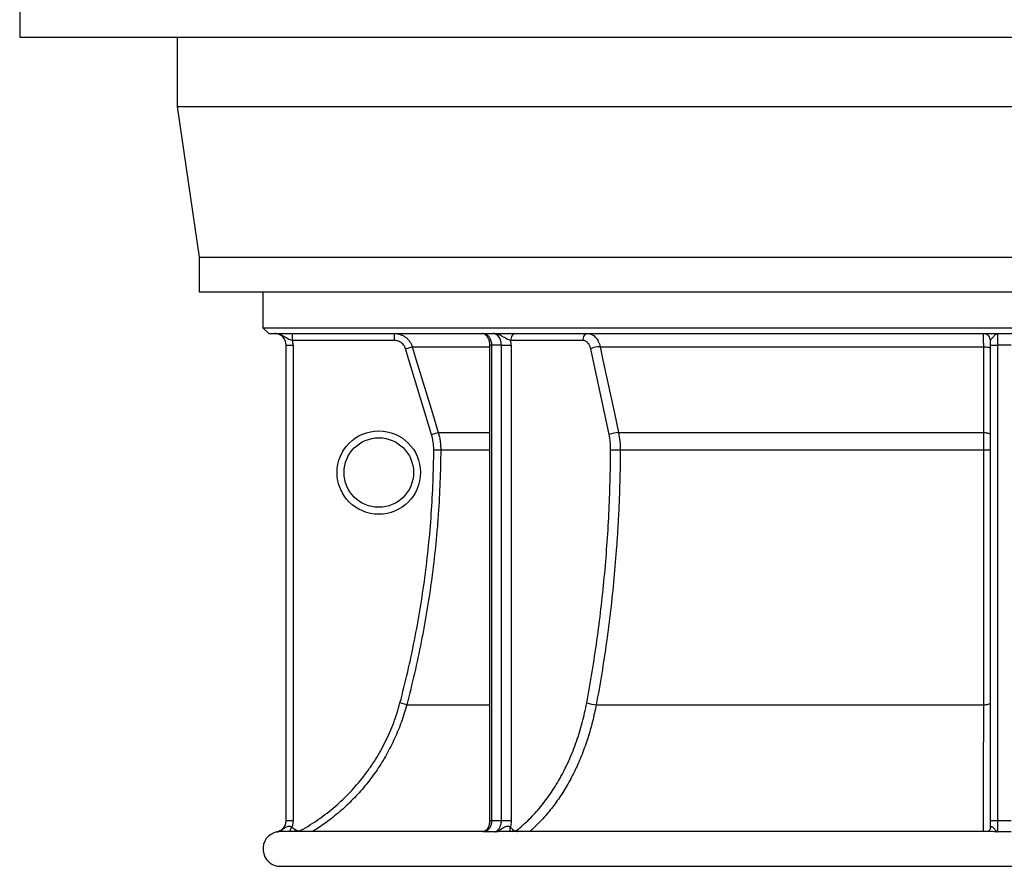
# Model space of a CAD drawing. Header units: millimetres. Extents: x 1627 to 3327, y 523 to 4613.
# Tile 1 of 9: x 1627 to 2477, y 523 to 1254. Entities that reach past the tile are written whole.
import ezdxf

# ---------------------------------------------------------------- set-up
doc = ezdxf.new("R2010")
doc.units = ezdxf.units.MM

msp = doc.modelspace()

# ---------------------------------------------------------------- linework, layer by layer
at = {"color": 7, "linetype": 'Continuous', "lineweight": 25}
for p, q in [((1627.23, 1269.3), (1627.23, 1239.3)), ((1627.23, 1239.3), (3327.23, 1239.3)), ((1763.23, 1239.3), (1763.23, 1179.3)), ((1763.23, 1179.3), (1782.23, 1049.3)), ((1763.23, 1179.3), (3191.23, 1179.3)), ((1782.23, 1049.3), (1782.23, 1019.3)), ((1782.23, 1049.3), (3172.23, 1049.3)), ((1782.23, 1019.3), (3172.23, 1019.3)), ((1837.23, 1019.3), (1837.23, 988.3)), ((1837.23, 988.3), (1842.23, 983.3)), ((1837.23, 988.3), (3117.23, 988.3)), ((1842.23, 983.3), (3112.23, 983.3)), ((1862.72, 977.3), (1862.72, 983.3)), ((1950.78, 977.3), (1950.78, 983.3)), ((2471.23, 983.3), (2471.23, 973.3)), ((1857.23, 973.3), (1863.23, 973.3)), ((1857.23, 562.79), (1857.23, 973.3)), ((1950.78, 977.3), (1862.72, 977.3)), ((1863.23, 973.3), (1863.23, 562.79)), ((1960.36, 970.2), (1966.09, 971.94)), ((1982.82, 896.05), (1960.36, 970.2)), ((2032.83, 973.3), (2032.83, 562.79)), ((2043.07, 973.3), (2034.58, 973.3)), ((2034.58, 973.3), (2034.58, 562.79)), ((2043.07, 973.3), (2051.55, 973.3)), ((2043.07, 562.79), (2043.07, 973.3)), ((2113.38, 977.3), (2051.19, 977.3)), ((2051.55, 973.3), (2051.55, 562.79)), ((2136.03, 896.05), (2120.15, 970.2)), ((2128.31, 971.94), (2459.43, 971.94)), ((2465.23, 973.3), (2465.23, 977.3)), ((2465.23, 973.3), (2471.23, 973.3)), ((2465.23, 562.79), (2465.23, 973.3)), ((2483.23, 973.3), (2471.23, 973.3)), ((2471.23, 973.3), (2471.23, 562.79)), ((1982.82, 896.05), (1988.55, 897.79)), ((2144.18, 897.79), (2459.44, 897.79)), ((1984.7, 883.01), (1990.7, 882.98)), ((2145.69, 882.98), (2459.45, 882.98)), ((1961.32, 662.84), (1955.53, 664.37)), ((2124.94, 662.84), (2459.43, 662.84)), ((1857.23, 562.79), (1863.23, 562.79)), ((2043.07, 562.79), (2051.55, 562.79)), ((2465.23, 562.79), (2471.23, 562.79)), ((1849.24, 553), (1849.23, 553)), ((2026.13, 553.3), (1852.44, 553.3)), ((2026.26, 553.3), (2026.22, 553.3)), ((2044.79, 553.29), (2044.59, 553.3)), ((2464.08, 553.3), (2044.68, 553.3)), ((2464.3, 553.3), (2464.08, 553.29)), ((1852.39, 523.3), (3102.08, 523.3))]:
    msp.add_line(p, q, dxfattribs=at)
at = {"color": 1, "linetype": 'Continuous', "lineweight": 25}
for p, q in [((1966.09, 971.94), (2032.83, 971.94)), ((2032.83, 973.3), (2034.58, 973.3)), ((1988.55, 897.79), (2032.83, 897.79)), ((1990.7, 882.98), (2032.83, 882.98)), ((1961.32, 662.84), (2032.83, 662.84)), ((2032.83, 562.79), (2034.58, 562.79)), ((1849.26, 552.99), (1849.24, 553)), ((1860.26, 553.3), (1862.15, 557)), ((1864.48, 553.3), (1865.63, 554.76)), ((1870.68, 553.3), (1870.07, 554.41)), ((1852.23, 523.31), (1852.25, 523.31))]:
    msp.add_line(p, q, dxfattribs=at)
at = {"color": 7, "linetype": 'Continuous', "lineweight": 25, "flags": 128}
for points in [[(2027.51, 983.3), (2028.89, 983.11), (2030.22, 982.54), (2031.44, 981.62), (2032.51, 980.38), (2033.39, 978.86), (2034.05, 977.13), (2034.45, 975.26), (2034.58, 973.3)], [(2043.07, 973.3), (2042.93, 975.26), (2042.53, 977.13), (2041.88, 978.86), (2041, 980.38), (2039.93, 981.62), (2038.7, 982.54), (2037.38, 983.11), (2036, 983.3)], [(2055.44, 983.3), (2054.61, 983.19), (2053.81, 982.85), (2053.08, 982.29), (2052.44, 981.55), (2051.91, 980.64), (2051.52, 979.6), (2051.28, 978.48), (2051.19, 977.3)], [(2117.62, 983.3), (2116.79, 983.19), (2116, 982.85), (2115.26, 982.29), (2114.62, 981.55), (2114.09, 980.64), (2113.7, 979.6), (2113.46, 978.48), (2113.38, 977.3)], [(1966.09, 971.94), (1969.57, 960.45), (1983.49, 914.52), (1988.55, 897.79)], [(2128.31, 971.94), (2130.77, 960.45), (2140.6, 914.51), (2144.18, 897.79)], [(2459.43, 971.94), (2460.57, 971.9), (2461.67, 971.79), (2462.67, 971.63), (2463.54, 971.41), (2464.26, 971.15), (2464.79, 970.85), (2465.12, 970.53), (2465.23, 970.2)], [(2459.44, 897.79), (2459.44, 909.27), (2459.43, 955.21), (2459.43, 971.94)], [(2459.44, 897.79), (2460.58, 897.74), (2461.67, 897.64), (2462.67, 897.47), (2463.55, 897.26), (2464.26, 897), (2464.8, 896.7), (2465.12, 896.38), (2465.23, 896.05)], [(2137.36, 883.01), (2138.25, 883.01), (2139.26, 883), (2140.35, 882.99), (2141.5, 882.99), (2142.64, 882.98), (2143.75, 882.98), (2144.78, 882.98), (2145.69, 882.98)], [(2459.43, 662.84), (2460.57, 662.87), (2461.67, 662.97), (2462.67, 663.11), (2463.54, 663.3), (2464.26, 663.53), (2464.79, 663.79), (2465.12, 664.08), (2465.23, 664.37)]]:
    msp.add_lwpolyline(points, dxfattribs=at)
at = {"color": 1, "linetype": 'Continuous', "lineweight": 25, "flags": 128}
for points in [[(2053.19, 554.76), (2052.75, 553.84), (2052.58, 553.3)], [(2056.32, 554.41), (2056.8, 553.39), (2056.85, 553.3)]]:
    msp.add_lwpolyline(points, dxfattribs=at)
at = {"color": 7, "linetype": 'Continuous', "lineweight": 25}
for radius in [36, 30]:
    msp.add_circle((1937.23, 863.3), radius, dxfattribs=at)
for centre, radius, start, end in [((1847.23, 973.3), 10, 0, 90), ((2025.95, 977.3), 6, 28.25481, 89.96969), ((2459.23, 977.3), 6, 0, 90), ((1847.23, 973.3), 16, 0, 14.47751), ((2029.25, 973.32), 22.31, 359.96754, 10.29688), ((2129.29, 947.3), 24.66, 92.28553, 111.76305), ((2145.17, 873.14), 24.67, 92.30574, 111.76184), ((2460.86, 1099.26), 216.28, 269.6263, 271.1578), ((2125.91, 690.71), 27.89, 250.80561, 268.00741), ((1852.23, 538.3), 15, 101.54671, 270)]:
    msp.add_arc(centre, radius, start, end, dxfattribs=at)
at = {"color": 1, "linetype": 'Continuous', "lineweight": 25}
msp.add_arc((2055.65, 554.89), 5.29, 156.96059, 197.43724, dxfattribs=at)
at = {"color": 7, "linetype": 'Continuous', "lineweight": 25}
for points, knots in [([(1862.72, 977.3), (1861.99, 977.47), (1861.28, 977.67), (1859.92, 978.15), (1859.27, 978.43), (1858.04, 979.05), (1857.45, 979.4), (1856.29, 980.11), (1855.72, 980.47), (1854.54, 981.17), (1853.94, 981.51), (1852.69, 982.12), (1852.05, 982.39), (1850.72, 982.83), (1850.04, 983.01), (1848.99, 983.19), (1848.64, 983.23), (1848.11, 983.27), (1847.94, 983.29), (1847.59, 983.3), (1847.41, 983.3), (1847.23, 983.3)], [0, 0, 0, 0, 0.125, 0.125, 0.25, 0.25, 0.375, 0.375, 0.5, 0.5, 0.625, 0.625, 0.75, 0.75, 0.875, 0.875, 0.9375, 0.9375, 0.96875, 0.96875, 1, 1, 1, 1]), ([(1950.78, 983.3), (1951.64, 983.3), (1952.48, 983.24), (1954.15, 982.97), (1954.98, 982.77), (1956.2, 982.36), (1956.6, 982.21), (1957.39, 981.88), (1957.77, 981.7), (1958.9, 981.12), (1959.62, 980.67), (1960.65, 979.91), (1960.98, 979.64), (1961.63, 979.07), (1961.93, 978.78), (1962.82, 977.87), (1963.36, 977.22), (1964.1, 976.18), (1964.33, 975.82), (1964.77, 975.08), (1964.97, 974.7), (1965.53, 973.55), (1965.84, 972.76), (1966.09, 971.94)], [0, 0, 0, 0, 0.125, 0.125, 0.25, 0.25, 0.3125, 0.3125, 0.375, 0.375, 0.5, 0.5, 0.5625, 0.5625, 0.625, 0.625, 0.75, 0.75, 0.8125, 0.8125, 0.875, 0.875, 1, 1, 1, 1]), ([(2031.19, 980.19), (2031.36, 979.88), (2031.74, 979.17), (2032.22, 977.8), (2032.6, 976.18), (2032.8, 974.66), (2032.82, 973.69), (2032.83, 973.3)], [0, 0, 0, 0, 0.1666294, 0.3933688, 0.6212064, 0.8502676, 1, 1, 1, 1]), ([(2051.19, 977.3), (2050.68, 977.47), (2050.1, 977.67), (2048.87, 978.15), (2048.23, 978.43), (2046.96, 979.05), (2046.33, 979.4), (2045.07, 980.11), (2044.44, 980.47), (2043.19, 981.17), (2042.56, 981.51), (2041.29, 982.12), (2040.65, 982.39), (2039.34, 982.83), (2038.68, 983.01), (2037.68, 983.19), (2037.34, 983.23), (2036.84, 983.27), (2036.67, 983.29), (2036.33, 983.3), (2036.16, 983.3), (2036, 983.3)], [0, 0, 0, 0, 0.125, 0.125, 0.25, 0.25, 0.375, 0.375, 0.5, 0.5, 0.625, 0.625, 0.75, 0.75, 0.875, 0.875, 0.9375, 0.9375, 0.96875, 0.96875, 1, 1, 1, 1]), ([(2117.62, 983.3), (2118.22, 983.3), (2118.81, 983.24), (2119.98, 982.97), (2120.55, 982.77), (2121.41, 982.36), (2121.69, 982.21), (2122.23, 981.88), (2122.5, 981.7), (2123.29, 981.12), (2123.79, 980.67), (2124.51, 979.91), (2124.74, 979.64), (2125.19, 979.07), (2125.41, 978.78), (2126.03, 977.87), (2126.41, 977.22), (2126.92, 976.18), (2127.08, 975.82), (2127.39, 975.08), (2127.53, 974.7), (2127.92, 973.55), (2128.14, 972.76), (2128.31, 971.94)], [0, 0, 0, 0, 0.125, 0.125, 0.25, 0.25, 0.3125, 0.3125, 0.375, 0.375, 0.5, 0.5, 0.5625, 0.5625, 0.625, 0.625, 0.75, 0.75, 0.8125, 0.8125, 0.875, 0.875, 1, 1, 1, 1]), ([(2459.43, 971.94), (2459.43, 972.76), (2459.42, 973.55), (2459.41, 975.07), (2459.41, 975.81), (2459.4, 976.86), (2459.4, 977.2), (2459.39, 977.85), (2459.38, 978.17), (2459.37, 979.08), (2459.36, 979.64), (2459.35, 980.4), (2459.35, 980.64), (2459.34, 981.1), (2459.33, 981.31), (2459.32, 981.89), (2459.31, 982.22), (2459.29, 982.63), (2459.29, 982.74), (2459.28, 982.95), (2459.27, 983.03), (2459.25, 983.24), (2459.24, 983.3), (2459.23, 983.3)], [0, 0, 0, 0, 0.125, 0.125, 0.25, 0.25, 0.3125, 0.3125, 0.375, 0.375, 0.5, 0.5, 0.5625, 0.5625, 0.625, 0.625, 0.75, 0.75, 0.8125, 0.8125, 0.875, 0.875, 1, 1, 1, 1]), ([(2465.23, 977.3), (2465.23, 977.47), (2465.34, 977.67), (2465.71, 978.15), (2465.97, 978.43), (2466.53, 979.05), (2466.85, 979.4), (2467.46, 980.11), (2467.77, 980.47), (2468.37, 981.17), (2468.66, 981.51), (2469.21, 982.12), (2469.47, 982.39), (2469.99, 982.83), (2470.25, 983.01), (2470.62, 983.19), (2470.74, 983.23), (2470.93, 983.27), (2470.99, 983.29), (2471.11, 983.3), (2471.17, 983.3), (2471.23, 983.3)], [0, 0, 0, 0, 0.125, 0.125, 0.25, 0.25, 0.375, 0.375, 0.5, 0.5, 0.625, 0.625, 0.75, 0.75, 0.875, 0.875, 0.9375, 0.9375, 0.96875, 0.96875, 1, 1, 1, 1]), ([(1960.36, 970.2), (1960.2, 970.72), (1960, 971.21), (1959.65, 971.93), (1959.53, 972.16), (1959.25, 972.62), (1959.11, 972.85), (1958.65, 973.5), (1958.31, 973.91), (1957.75, 974.48), (1957.56, 974.66), (1957.16, 975.01), (1956.95, 975.18), (1956.3, 975.66), (1955.85, 975.94), (1955.15, 976.3), (1954.91, 976.42), (1954.42, 976.62), (1954.17, 976.72), (1952.9, 977.14), (1951.85, 977.3), (1950.78, 977.3)], [0, 0, 0, 0, 0.125, 0.125, 0.1875, 0.1875, 0.25, 0.25, 0.375, 0.375, 0.4375, 0.4375, 0.5, 0.5, 0.625, 0.625, 0.6875, 0.6875, 0.75, 0.75, 1, 1, 1, 1]), ([(2120.15, 970.2), (2120.04, 970.72), (2119.9, 971.21), (2119.65, 971.93), (2119.57, 972.16), (2119.37, 972.62), (2119.27, 972.85), (2118.94, 973.5), (2118.7, 973.91), (2118.31, 974.48), (2118.17, 974.66), (2117.89, 975.01), (2117.74, 975.18), (2117.29, 975.66), (2116.97, 975.94), (2116.47, 976.3), (2116.3, 976.42), (2115.95, 976.62), (2115.78, 976.72), (2114.88, 977.14), (2114.14, 977.3), (2113.38, 977.3)], [0, 0, 0, 0, 0.125, 0.125, 0.1875, 0.1875, 0.25, 0.25, 0.375, 0.375, 0.4375, 0.4375, 0.5, 0.5, 0.625, 0.625, 0.6875, 0.6875, 0.75, 0.75, 1, 1, 1, 1]), ([(1988.55, 897.79), (1989.28, 895.38), (1989.82, 892.94), (1990.36, 889.24), (1990.49, 887.99), (1990.67, 885.49), (1990.71, 884.23), (1990.7, 882.98)], [0, 0, 0, 0, 0.5, 0.5, 0.75, 0.75, 1, 1, 1, 1]), ([(2144.18, 897.79), (2144.69, 895.38), (2145.08, 892.94), (2145.45, 889.24), (2145.55, 887.99), (2145.67, 885.49), (2145.7, 884.23), (2145.69, 882.98)], [0, 0, 0, 0, 0.5, 0.5, 0.75, 0.75, 1, 1, 1, 1]), ([(2459.45, 882.98), (2459.45, 885.49), (2459.45, 887.98), (2459.45, 891.69), (2459.45, 892.92), (2459.44, 895.37), (2459.44, 896.59), (2459.44, 897.79)], [0, 0, 0, 0, 0.5, 0.5, 0.75, 0.75, 1, 1, 1, 1]), ([(1955.53, 664.37), (1960.27, 682.28), (1964.42, 700.27), (1971.58, 736.41), (1977.59, 772.7), (1981.31, 809.29), (1983.87, 846.04), (1984.58, 864.49), (1984.7, 883.01)], [0, 0, 0, 0, 0.25, 0.25, 0.5, 0.75, 0.75, 1, 1, 1, 1]), ([(1990.7, 882.98), (1990.64, 873.68), (1990.43, 864.38), (1989.72, 845.8), (1989.22, 836.52), (1988.25, 822.61), (1987.88, 817.98), (1987.09, 808.72), (1986.66, 804.1), (1985.25, 790.25), (1984.17, 781.05), (1980.49, 753.5), (1977.46, 735.23), (1970.26, 698.89), (1966.08, 680.81), (1961.32, 662.84)], [0, 0, 0, 0, 0.125, 0.125, 0.25, 0.25, 0.3125, 0.3125, 0.375, 0.375, 0.5, 0.5, 0.75, 0.75, 1, 1, 1, 1]), ([(2116.74, 664.37), (2120.09, 682.28), (2123.03, 700.27), (2128.09, 736.41), (2132.33, 772.7), (2134.96, 809.29), (2136.78, 846.04), (2137.28, 864.49), (2137.36, 883.01)], [0, 0, 0, 0, 0.25, 0.25, 0.5, 0.75, 0.75, 1, 1, 1, 1]), ([(2145.69, 882.98), (2145.65, 873.68), (2145.5, 864.38), (2145, 845.8), (2144.64, 836.52), (2143.96, 822.61), (2143.7, 817.98), (2143.14, 808.72), (2142.84, 804.1), (2141.84, 790.25), (2141.08, 781.05), (2138.48, 753.5), (2136.34, 735.23), (2131.25, 698.89), (2128.3, 680.81), (2124.94, 662.84)], [0, 0, 0, 0, 0.125, 0.125, 0.25, 0.25, 0.3125, 0.3125, 0.375, 0.375, 0.5, 0.5, 0.75, 0.75, 1, 1, 1, 1]), ([(2459.43, 662.84), (2459.43, 671.82), (2459.43, 680.85), (2459.44, 698.96), (2459.44, 708.05), (2459.44, 721.73), (2459.44, 726.3), (2459.44, 735.44), (2459.44, 740.01), (2459.44, 753.74), (2459.45, 762.91), (2459.45, 790.46), (2459.45, 808.88), (2459.45, 845.84), (2459.45, 864.38), (2459.45, 882.98)], [0, 0, 0, 0, 0.125, 0.125, 0.25, 0.25, 0.3125, 0.3125, 0.375, 0.375, 0.5, 0.5, 0.75, 0.75, 1, 1, 1, 1]), ([(1870.07, 554.41), (1875.32, 557.33), (1880.41, 560.51), (1887.79, 565.67), (1890.21, 567.45), (1894.95, 571.13), (1897.26, 573.01), (1904.03, 578.84), (1908.32, 582.93), (1916.49, 591.51), (1920.37, 596.01), (1925.85, 603.07), (1927.62, 605.47), (1930.2, 609.16), (1931.05, 610.4), (1932.7, 612.91), (1933.51, 614.16), (1937.48, 620.5), (1940.38, 625.69), (1945.63, 636.32), (1947.99, 641.75), (1952.17, 652.87), (1953.99, 658.56), (1955.53, 664.37)], [0, 0, 0, 0, 0.125, 0.125, 0.1875, 0.1875, 0.25, 0.25, 0.375, 0.375, 0.5, 0.5, 0.5625, 0.5625, 0.59375, 0.59375, 0.625, 0.625, 0.75, 0.75, 0.875, 0.875, 1, 1, 1, 1]), ([(2056.32, 554.41), (2060.03, 557.33), (2063.63, 560.51), (2068.85, 565.67), (2070.56, 567.45), (2073.91, 571.13), (2075.54, 573.02), (2080.33, 578.84), (2083.37, 582.93), (2089.14, 591.51), (2091.88, 596.01), (2095.76, 603.07), (2097.01, 605.47), (2098.83, 609.16), (2099.43, 610.41), (2100.6, 612.91), (2101.17, 614.17), (2103.98, 620.5), (2106.03, 625.69), (2109.74, 636.32), (2111.41, 641.76), (2114.37, 652.88), (2115.65, 658.56), (2116.74, 664.37)], [0, 0, 0, 0, 0.125, 0.125, 0.1875, 0.1875, 0.25, 0.25, 0.375, 0.375, 0.5, 0.5, 0.5625, 0.5625, 0.59375, 0.59375, 0.625, 0.625, 0.75, 0.75, 0.875, 0.875, 1, 1, 1, 1]), ([(1849.26, 552.99), (1849.82, 553.11), (1850.37, 553.27), (1851.42, 553.69), (1851.93, 553.94), (1852.91, 554.54), (1853.37, 554.87), (1854.23, 555.62), (1854.62, 556.03), (1855.35, 556.92), (1855.67, 557.39), (1856.23, 558.38), (1856.46, 558.89), (1856.85, 559.98), (1856.99, 560.53), (1857.18, 561.65), (1857.23, 562.21), (1857.23, 562.79)], [0, 0, 0, 0, 0.125, 0.125, 0.25, 0.25, 0.375, 0.375, 0.5, 0.5, 0.625, 0.625, 0.75, 0.75, 0.875, 0.875, 1, 1, 1, 1]), ([(2034.58, 562.79), (2034.58, 562.22), (2034.55, 561.65), (2034.44, 560.8), (2034.4, 560.52), (2034.3, 559.97), (2034.24, 559.7), (2034.03, 558.9), (2033.87, 558.38), (2033.57, 557.64), (2033.46, 557.39), (2033.23, 556.92), (2033.11, 556.69), (2032.73, 556.03), (2032.45, 555.63), (2031.99, 555.06), (2031.84, 554.88), (2031.51, 554.55), (2031.34, 554.39), (2030.83, 553.95), (2030.47, 553.7), (2029.9, 553.38), (2029.71, 553.29), (2029.32, 553.13), (2029.13, 553.06), (2028.93, 553)], [0, 0, 0, 0, 0.125, 0.125, 0.1875, 0.1875, 0.25, 0.25, 0.375, 0.375, 0.4375, 0.4375, 0.5, 0.5, 0.625, 0.625, 0.6875, 0.6875, 0.75, 0.75, 0.875, 0.875, 0.9375, 0.9375, 1, 1, 1, 1]), ([(2032.81, 562.79), (2032.82, 562.67), (2032.84, 561.96), (2032.71, 560.66), (2032.41, 559), (2032.04, 557.74), (2031.76, 557.11), (2031.68, 556.94)], [0, 0, 0, 0, 0.058987, 0.33969, 0.616214, 0.893725, 1, 1, 1, 1]), ([(2037.43, 553), (2037.63, 553.06), (2037.82, 553.13), (2038.21, 553.29), (2038.4, 553.38), (2038.97, 553.7), (2039.33, 553.95), (2039.84, 554.39), (2040.01, 554.55), (2040.33, 554.88), (2040.49, 555.06), (2040.95, 555.63), (2041.23, 556.03), (2041.61, 556.69), (2041.73, 556.92), (2041.96, 557.39), (2042.06, 557.64), (2042.36, 558.38), (2042.53, 558.9), (2042.73, 559.7), (2042.79, 559.97), (2042.89, 560.52), (2042.93, 560.8), (2043.03, 561.65), (2043.07, 562.22), (2043.07, 562.79)], [0, 0, 0, 0, 0.0625, 0.0625, 0.125, 0.125, 0.25, 0.25, 0.3125, 0.3125, 0.375, 0.375, 0.5, 0.5, 0.5625, 0.5625, 0.625, 0.625, 0.75, 0.75, 0.8125, 0.8125, 0.875, 0.875, 1, 1, 1, 1]), ([(2051.55, 562.79), (2051.55, 561.8), (2051.49, 560.81), (2051.29, 559.34), (2051.21, 558.85), (2051.02, 557.9), (2050.9, 557.43), (2050.78, 556.96)], [0, 0, 0, 0, 0.5, 0.5, 0.75, 0.75, 1, 1, 1, 1]), ([(2465.23, 556.96), (2465.23, 557.43), (2465.23, 557.91), (2465.23, 558.86), (2465.23, 559.34), (2465.23, 560.8), (2465.23, 561.79), (2465.23, 562.79)], [0, 0, 0, 0, 0.25, 0.25, 0.5, 0.5, 1, 1, 1, 1]), ([(2471.23, 562.79), (2471.23, 562.22), (2471.23, 561.65), (2471.23, 560.53), (2471.23, 559.98), (2471.23, 558.9), (2471.23, 558.38), (2471.23, 557.39), (2471.23, 556.92), (2471.22, 556.03), (2471.22, 555.62), (2471.22, 554.88), (2471.22, 554.54), (2471.22, 553.95), (2471.22, 553.69), (2471.22, 553.28), (2471.22, 553.11), (2471.22, 553)], [0, 0, 0, 0, 0.125, 0.125, 0.25, 0.25, 0.375, 0.375, 0.5, 0.5, 0.625, 0.625, 0.75, 0.75, 0.875, 0.875, 1, 1, 1, 1]), ([(1862.15, 557), (1861.87, 557.18), (1861.59, 557.33), (1861, 557.58), (1860.69, 557.68), (1860.08, 557.79), (1859.78, 557.81), (1859.19, 557.79), (1858.9, 557.74), (1858.08, 557.52), (1857.58, 557.27), (1856.62, 556.7), (1856.15, 556.38), (1855.2, 555.72), (1854.72, 555.39), (1853.72, 554.76), (1853.21, 554.46), (1852.14, 553.93), (1851.59, 553.69), (1850.73, 553.38), (1850.44, 553.29), (1849.85, 553.13), (1849.55, 553.05), (1849.26, 552.99)], [0, 0, 0, 0, 0.0625, 0.0625, 0.125, 0.125, 0.1875, 0.1875, 0.25, 0.25, 0.375, 0.375, 0.5, 0.5, 0.625, 0.625, 0.75, 0.75, 0.875, 0.875, 0.9375, 0.9375, 1, 1, 1, 1]), ([(1852.54, 553.3), (1852.41, 553.3), (1851.78, 553.31), (1850.91, 553.24), (1850.1, 553.14), (1849.57, 553.05), (1849.37, 553.02), (1849.26, 552.99), (1849.26, 552.99)], [0, 0, 0, 0, 0.086276, 0.429073, 0.774668, 0.885949, 0.997208, 1, 1, 1, 1]), ([(1865.63, 554.76), (1865.95, 554.52), (1866.29, 554.32), (1866.84, 554.1), (1867.03, 554.05), (1867.41, 553.96), (1867.61, 553.93), (1868, 553.9), (1868.19, 553.89), (1868.58, 553.92), (1868.78, 553.95), (1869.36, 554.07), (1869.72, 554.21), (1870.07, 554.41)], [0, 0, 0, 0, 0.25, 0.25, 0.375, 0.375, 0.5, 0.5, 0.625, 0.625, 0.75, 0.75, 1, 1, 1, 1]), ([(2031.7, 556.97), (2031.53, 556.6), (2031.18, 555.86), (2030.37, 554.94), (2029.47, 554.23), (2028.54, 553.75), (2027.65, 553.46), (2026.87, 553.32), (2026.44, 553.31), (2026.26, 553.31)], [0, 0, 0, 0, 0.171339, 0.347391, 0.508432, 0.656348, 0.791036, 0.910227, 1, 1, 1, 1]), ([(2050.78, 556.96), (2050.58, 557.14), (2050.36, 557.3), (2049.87, 557.55), (2049.6, 557.65), (2049.02, 557.76), (2048.72, 557.79), (2048.11, 557.76), (2047.8, 557.72), (2046.88, 557.5), (2046.29, 557.26), (2045.16, 556.69), (2044.62, 556.37), (2043.53, 555.71), (2043, 555.38), (2041.93, 554.76), (2041.39, 554.46), (2040.29, 553.93), (2039.73, 553.69), (2038.87, 553.38), (2038.59, 553.29), (2038.01, 553.13), (2037.72, 553.06), (2037.43, 553)], [0, 0, 0, 0, 0.0625, 0.0625, 0.125, 0.125, 0.1875, 0.1875, 0.25, 0.25, 0.375, 0.375, 0.5, 0.5, 0.625, 0.625, 0.75, 0.75, 0.875, 0.875, 0.9375, 0.9375, 1, 1, 1, 1]), ([(2053.19, 554.76), (2053.4, 554.52), (2053.65, 554.32), (2054.04, 554.1), (2054.17, 554.05), (2054.44, 553.96), (2054.58, 553.93), (2054.86, 553.9), (2054.99, 553.89), (2055.27, 553.92), (2055.41, 553.95), (2055.82, 554.07), (2056.08, 554.21), (2056.32, 554.41)], [0, 0, 0, 0, 0.25, 0.25, 0.375, 0.375, 0.5, 0.5, 0.625, 0.625, 0.75, 0.75, 1, 1, 1, 1]), ([(2465.23, 556.96), (2465.23, 556.96), (2465.25, 556.74), (2465.15, 556.01), (2464.77, 555), (2464.11, 554.11), (2463.41, 553.54), (2463.11, 553.39), (2462.97, 553.33)], [0, 0, 0, 0, 0.002846, 0.198193, 0.438318, 0.674417, 0.855407, 1, 1, 1, 1]), ([(2465.23, 556.96), (2465.23, 557.14), (2465.26, 557.3), (2465.36, 557.55), (2465.44, 557.65), (2465.65, 557.76), (2465.77, 557.79), (2466.05, 557.76), (2466.2, 557.72), (2466.68, 557.5), (2467.01, 557.26), (2467.64, 556.69), (2467.95, 556.37), (2468.53, 555.71), (2468.8, 555.38), (2469.32, 554.76), (2469.57, 554.46), (2470.06, 553.93), (2470.29, 553.69), (2470.64, 553.38), (2470.76, 553.29), (2470.99, 553.13), (2471.11, 553.06), (2471.22, 553)], [0, 0, 0, 0, 0.0625, 0.0625, 0.125, 0.125, 0.1875, 0.1875, 0.25, 0.25, 0.375, 0.375, 0.5, 0.5, 0.625, 0.625, 0.75, 0.75, 0.875, 0.875, 0.9375, 0.9375, 1, 1, 1, 1]), ([(1852.23, 523.31), (1852.27, 523.3), (1852.31, 523.3), (1852.35, 523.3), (1852.37, 523.3), (1852.38, 523.3), (1852.39, 523.3)], [0, 0, 0, 0, 0.0001241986, 0.0001241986, 0.0001241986, 0.0001567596, 0.0001567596, 0.0001567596, 0.0001567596]), ([(1852.25, 523.31), (1852.27, 523.31), (1852.31, 523.3), (1852.35, 523.3), (1852.38, 523.3), (1852.39, 523.3)], [0, 0, 0, 0, 0.458152, 0.764112, 1, 1, 1, 1])]:
    msp.add_open_spline(points, degree=3, knots=knots, dxfattribs=at)
at = {"color": 1, "linetype": 'Continuous', "lineweight": 25}
for points, knots in [([(2031.23, 980.15), (2031.2, 980.2), (2030.92, 980.68), (2030.35, 981.73), (2029.38, 982.71), (2028.37, 983.21), (2027.8, 983.3), (2027.52, 983.3), (2027.51, 983.3)], [0, 0, 0, 0, 0.036031, 0.296866, 0.626356, 0.808851, 0.997966, 1, 1, 1, 1]), ([(1961.32, 662.84), (1959.88, 657.88), (1956.98, 647.94), (1951.06, 633.57), (1944.06, 619.7), (1935.9, 606.49), (1926.64, 594.03), (1916.36, 582.39), (1905.15, 571.62), (1893.96, 562.63), (1885.47, 556.6), (1880.96, 553.93), (1879.89, 553.3)], [0, 0, 0, 0, 0.110752, 0.221899, 0.333047, 0.443799, 0.554546, 0.665689, 0.776832, 0.887579, 0.973485, 1, 1, 1, 1]), ([(2124.94, 662.84), (2123.93, 657.94), (2121.92, 648.14), (2117.79, 633.83), (2112.84, 619.89), (2107.05, 606.61), (2100.55, 594.19), (2093.34, 582.58), (2085.4, 571.75), (2077.42, 562.68), (2071.37, 556.6), (2068.19, 553.93), (2067.44, 553.3)], [0, 0, 0, 0, 0.109371, 0.218742, 0.331292, 0.443842, 0.553211, 0.66258, 0.775125, 0.887669, 0.973569, 1, 1, 1, 1]), ([(2459.33, 553.3), (2459.33, 554.6), (2459.34, 558.56), (2459.35, 566.37), (2459.36, 576.56), (2459.38, 587.74), (2459.39, 599.8), (2459.4, 612.65), (2459.41, 626.18), (2459.42, 639.24), (2459.43, 651.48), (2459.43, 659.09), (2459.43, 662.84)], [0, 0, 0, 0, 0.054212, 0.165301, 0.276391, 0.387085, 0.497783, 0.608876, 0.719969, 0.830666, 0.916438, 1, 1, 1, 1]), ([(2028.93, 553), (2028.92, 553), (2028.8, 553.02), (2028.56, 553.06), (2027.95, 553.15), (2027.16, 553.24), (2026.49, 553.32), (2026.28, 553.3), (2026.26, 553.3)], [0, 0, 0, 0, 0.0028771, 0.1176171, 0.232384, 0.5868871, 0.9433617, 1, 1, 1, 1]), ([(2031.71, 556.93), (2031.63, 556.74), (2031.38, 556.1), (2030.84, 554.79), (2030.06, 553.78), (2029.39, 553.25), (2029.09, 553.07), (2028.93, 553), (2028.93, 553)], [0, 0, 0, 0, 0.128468, 0.441936, 0.759014, 0.877201, 0.997892, 1, 1, 1, 1]), ([(2044.59, 553.3), (2044.43, 553.3), (2043.39, 553.32), (2041.53, 553.24), (2039.6, 553.15), (2038.24, 553.06), (2037.71, 553.02), (2037.43, 553), (2037.43, 553)], [0, 0, 0, 0, 0.063106, 0.414699, 0.76921, 0.883189, 0.997143, 1, 1, 1, 1]), ([(2471.22, 553), (2471.21, 553), (2470.93, 553.02), (2470.38, 553.06), (2469, 553.15), (2467.07, 553.24), (2465.29, 553.32), (2464.42, 553.3), (2464.3, 553.3)], [0, 0, 0, 0, 0.002875, 0.117538, 0.232229, 0.586495, 0.942731, 1, 1, 1, 1])]:
    msp.add_open_spline(points, degree=3, knots=knots, dxfattribs=at)
at = {"color": 7, "linetype": 'Continuous', "lineweight": 25}
for points in [[(1984.7, 883.01), (1984.72, 885.23), (1984.41, 889.63), (1983.46, 893.93), (1982.82, 896.05)], [(2137.36, 883.01), (2137.37, 885.23), (2137.16, 889.63), (2136.48, 893.93), (2136.03, 896.05)], [(1863.23, 562.79), (1863.23, 561.79), (1863.05, 559.83), (1862.51, 557.93), (1862.15, 557)], [(2034.58, 562.79), (2037.41, 562.8), (2040.24, 562.8), (2043.07, 562.79)], [(2471.23, 562.79), (2475.23, 562.8), (2479.23, 562.8), (2483.23, 562.79)], [(1862.15, 557), (1863.39, 556.37), (1864.55, 555.63), (1865.63, 554.76)], [(2037.43, 553), (2034.58, 553), (2031.75, 553), (2028.93, 553)], [(2050.78, 556.96), (2051.63, 556.34), (2052.43, 555.61), (2053.19, 554.76)], [(2483.24, 553), (2479.24, 553), (2475.23, 553), (2471.22, 553)], [(1852.23, 523.31), (1852.23, 523.31), (1852.23, 523.31), (1852.23, 523.31)], [(1852.23, 523.3), (1852.23, 523.3), (1852.23, 523.3), (1852.23, 523.31)]]:
    msp.add_open_spline(points, degree=3, dxfattribs=at)

doc.saveas('drawing.dxf')
